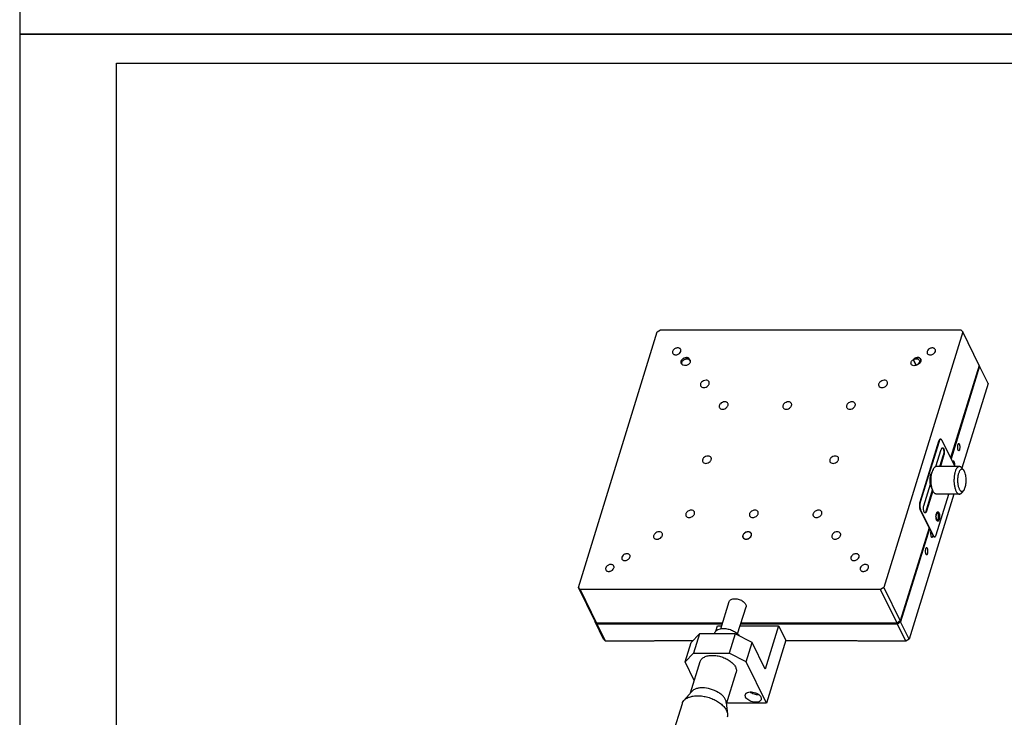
# Model space of a CAD drawing. Header units: millimetres. Extents: x 14311 to 14900, y 137 to 970.
# Tile 2 of 5: x 14311 to 14667, y 306 to 559. Entities that reach past the tile are written whole.
import ezdxf

# ---------------------------------------------------------------- set-up
doc = ezdxf.new("R2010")
doc.units = ezdxf.units.MM
doc.header["$LTSCALE"] = 0.3
doc.layers.add('02___PRT_ALL_AXES', color=7, linetype='Continuous')
doc.layers.add('外框', color=7, linetype='Continuous', lineweight=30)

# ---------------------------------------------------------------- blocks, each defined once
blk = doc.blocks.new('Y')
at = {"lineweight": 30}
blk.add_line((-4154.44, 2003.97), (-3857.44, 2003.97), dxfattribs=at)
blk.add_line((-4154.44, 2003.97), (-3857.44, 2003.97), dxfattribs=at)
for points in [[(-3857.44, 2213.99), (-4154.44, 2213.99), (-4154.44, 2003.97)], [(-4136.76, 2009.27), (-4136.76, 2208.69), (-3862.74, 2208.69)]]:
    blk.add_lwpolyline(points, dxfattribs=at)
blk = doc.blocks.new('W')
blk.add_blockref('Y', (0, 0))

msp = doc.modelspace()

# ---------------------------------------------------------------- linework, layer by layer
at = {"color": 7, "linetype": 'Continuous'}
for p, q in [((14512.873, 353.352), (14541.437, 445.785)), ((14541.437, 445.785), (14542.6, 446.568)), ((14542.6, 446.568), (14651.285, 446.568)), ((14651.964, 445.785), (14623.4, 353.352)), ((14651.285, 446.568), (14651.964, 445.785)), ((14657.912, 433.663), (14651.964, 445.785)), ((14553.078, 435.804), (14553.037, 435.9)), ((14553.363, 435.223), (14553.078, 435.804)), ((14553.361, 435.241), (14553.084, 435.807)), ((14553.15, 435.737), (14553.352, 435.324)), ((14553.15, 435.737), (14553.301, 435.522)), ((14634.04, 435.737), (14635.042, 433.696)), ((14635.166, 433.74), (14634.153, 435.804)), ((14636.891, 435.639), (14636.764, 435.898)), ((14550.205, 434.183), (14550.076, 434.444)), ((14550.465, 434.044), (14550.427, 434.115)), ((14550.496, 433.982), (14550.465, 434.044)), ((14635.69, 434.022), (14635.679, 434.044)), ((14657.912, 433.663), (14647.575, 400.211)), ((14658.065, 433.353), (14647.727, 399.9)), ((14657.882, 433.564), (14658.065, 433.353)), ((14661.115, 427.137), (14658.065, 433.353)), ((14661.115, 427.137), (14651.656, 396.526)), ((14643.206, 406.184), (14636.428, 384.251)), ((14643.39, 406.184), (14636.613, 384.251)), ((14643.206, 406.184), (14643.39, 406.184)), ((14644.001, 406.941), (14643.816, 406.941)), ((14649.06, 397.183), (14644.485, 406.507)), ((14642.269, 397.084), (14644.186, 403.287)), ((14643.683, 397.109), (14644.977, 401.298)), ((14645.162, 401.298), (14643.867, 397.109)), ((14645.162, 401.298), (14644.977, 401.298)), ((14652.317, 395.734), (14651.561, 396.64)), ((14637.892, 382.921), (14640.287, 390.673)), ((14638.684, 380.931), (14641.06, 388.62)), ((14641.163, 388.359), (14638.868, 380.931)), ((14652.317, 388.484), (14651.561, 387.578)), ((14648.746, 387.109), (14632.551, 334.704)), ((14642.408, 372.44), (14646.941, 387.109)), ((14636.613, 384.251), (14636.428, 384.251)), ((14636.554, 381.441), (14636.739, 381.441)), ((14636.554, 381.441), (14641.13, 372.117)), ((14636.739, 381.441), (14641.314, 372.117)), ((14638.684, 380.931), (14638.868, 380.931)), ((14639.757, 374.914), (14629.348, 341.231)), ((14639.91, 374.603), (14629.501, 340.92)), ((14641.314, 372.117), (14641.13, 372.117)), ((14641.798, 371.683), (14641.614, 371.683)), ((14518.821, 341.231), (14512.873, 353.352)), ((14513.552, 352.569), (14512.873, 353.352)), ((14623.4, 353.352), (14622.237, 352.569)), ((14623.4, 353.352), (14629.348, 341.231)), ((14513.552, 352.569), (14519.5, 340.448)), ((14622.237, 352.569), (14513.552, 352.569)), ((14628.185, 340.448), (14622.237, 352.569)), ((14564.402, 338.433), (14567.43, 348.23)), ((14570.512, 336.525), (14573.545, 346.34)), ((14519.5, 340.448), (14518.821, 341.231)), ((14518.974, 340.92), (14519.004, 341.02)), ((14522.024, 334.704), (14518.974, 340.92)), ((14519.653, 340.137), (14518.974, 340.92)), ((14565.025, 340.448), (14519.5, 340.448)), ((14522.703, 333.921), (14519.653, 340.137)), ((14564.929, 340.137), (14519.653, 340.137)), ((14562.641, 337.551), (14563.248, 339.515)), ((14563.248, 339.515), (14564.737, 339.515)), ((14571.435, 339.515), (14585.353, 339.515)), ((14628.338, 340.137), (14571.627, 340.137)), ((14628.185, 340.448), (14571.724, 340.448)), ((14585.353, 339.515), (14580.512, 323.849)), ((14585.353, 339.515), (14587.946, 334.231)), ((14629.348, 341.231), (14628.185, 340.448)), ((14629.501, 340.92), (14628.338, 340.137)), ((14631.388, 333.921), (14628.338, 340.137)), ((14632.551, 334.704), (14629.501, 340.92)), ((14556.758, 336.592), (14553.678, 333.484)), ((14556.758, 336.592), (14554.58, 329.542)), ((14569.653, 336.592), (14556.758, 336.592)), ((14562.159, 336.592), (14562.27, 336.953)), ((14569.653, 336.592), (14567.474, 329.542)), ((14575.784, 333.484), (14569.653, 336.592)), ((14522.703, 333.921), (14522.024, 334.704)), ((14540.203, 333.921), (14522.703, 333.921)), ((14540.388, 334.107), (14540.203, 333.921)), ((14554.296, 334.107), (14540.388, 334.107)), ((14551.499, 326.434), (14553.678, 333.484)), ((14573.605, 326.434), (14575.784, 333.484)), ((14580.512, 323.849), (14575.784, 333.484)), ((14587.946, 334.231), (14580.926, 311.515)), ((14613.797, 334.107), (14587.907, 334.107)), ((14614.164, 333.921), (14613.797, 334.107)), ((14631.388, 333.921), (14614.164, 333.921)), ((14632.551, 334.704), (14631.388, 333.921)), ((14554.58, 329.542), (14551.499, 326.434)), ((14554.58, 329.542), (14567.474, 329.542)), ((14573.605, 326.434), (14567.474, 329.542)), ((14554.829, 319.648), (14551.499, 326.434)), ((14553.478, 315.275), (14556.97, 326.576)), ((14580.926, 311.515), (14573.605, 326.434)), ((14566.472, 311.259), (14569.964, 322.561)), ((14553.798, 315.652), (14551.078, 312.444)), ((14547.079, 300.326), (14550.505, 311.412)), ((14566.42, 311.752), (14566.856, 307.568)), ((14580.926, 311.515), (14566.551, 311.515))]:
    msp.add_line(p, q, dxfattribs=at)
for centre, radius, start, end in [((14552.282, 435.527), 0.893, 19.25162, 35.94444), ((14552.463, 435.072), 0.956, 49.94087, 54.53282), ((14552.276, 435.525), 0.9, 13.64329, 19.24521), ((14635.536, 434.448), 1.975, 135.60655, 139.25616), ((14636.015, 435.531), 0.884, 26.15782, 31.88067), ((14550.826, 434.812), 0.884, 200.91707, 206.10692), ((14551.001, 435.025), 1.163, 241.01107, 244.06385), ((14551.014, 435.051), 1.193, 244.0573, 245.52421), ((14634.8, 436.149), 2.317, 289.56749, 292.69638), ((14634.784, 436.188), 2.359, 292.68143, 301.98022), ((14644.047, 406.515), 0.435, 119.84376, 120.674), ((14644.45, 403.549), 0.352, 58.60035, 59.88632), ((14647.431, 396.385), 1.814, 23.7712, 26.11106), ((14638.155, 380.672), 0.354, 300.63978, 301.40033), ((14643.762, 379.734), 1.368, 151.60556, 154.10362), ((14574.609, 372.494), 0.956, 4.17323, 9.7196)]:
    msp.add_arc(centre, radius, start, end, dxfattribs=at)
for points, knots in [([(14546.995, 438.735), (14546.958, 438.616), (14546.922, 438.374), (14546.981, 438.134), (14547.032, 438.03)], [0, 0, 0, 0, 0.5173581, 1, 1, 1, 1]), ([(14549.905, 439.44), (14549.85, 439.551), (14549.682, 439.757), (14549.314, 439.945), (14548.871, 440.009), (14548.228, 439.929), (14547.493, 439.561), (14547.084, 439.024), (14546.995, 438.735)], [0, 0, 0, 0, 0.1026443, 0.2135476, 0.3365686, 0.4704789, 0.748204, 1, 1, 1, 1]), ([(14547.032, 438.03), (14547.087, 437.919), (14547.255, 437.713), (14547.623, 437.525), (14548.066, 437.461), (14548.709, 437.541), (14549.444, 437.909), (14549.853, 438.446), (14549.942, 438.735)], [0, 0, 0, 0, 0.1026443, 0.2135476, 0.3365686, 0.4704789, 0.748204, 1, 1, 1, 1]), ([(14549.942, 438.735), (14549.979, 438.853), (14550.016, 439.096), (14549.956, 439.336), (14549.905, 439.44)], [0, 0, 0, 0, 0.5173581, 1, 1, 1, 1]), ([(14639.101, 438.735), (14639.064, 438.616), (14639.028, 438.374), (14639.088, 438.134), (14639.139, 438.03)], [0, 0, 0, 0, 0.5173581, 1, 1, 1, 1]), ([(14642.011, 439.44), (14641.957, 439.551), (14641.788, 439.757), (14641.42, 439.945), (14640.977, 440.009), (14640.334, 439.929), (14639.599, 439.561), (14639.19, 439.024), (14639.101, 438.735)], [0, 0, 0, 0, 0.1026443, 0.2135476, 0.3365686, 0.4704789, 0.748204, 1, 1, 1, 1]), ([(14639.139, 438.03), (14639.193, 437.919), (14639.361, 437.713), (14639.729, 437.525), (14640.173, 437.461), (14640.815, 437.541), (14641.55, 437.909), (14641.959, 438.446), (14642.048, 438.735)], [0, 0, 0, 0, 0.1026443, 0.2135476, 0.3365686, 0.4704789, 0.748204, 1, 1, 1, 1]), ([(14642.048, 438.735), (14642.085, 438.853), (14642.122, 439.096), (14642.062, 439.336), (14642.011, 439.44)], [0, 0, 0, 0, 0.5173581, 1, 1, 1, 1]), ([(14551.969, 436.503), (14551.683, 436.503), (14551.101, 436.369), (14550.387, 435.896), (14549.998, 435.314), (14549.919, 434.825), (14549.961, 434.598), (14549.999, 434.496)], [0, 0, 0, 0, 0.268917, 0.5426356, 0.7885447, 0.8977616, 1, 1, 1, 1]), ([(14550.038, 435.171), (14550, 435.049), (14549.963, 434.799), (14550.024, 434.552), (14550.076, 434.445)], [0, 0, 0, 0, 0.5174619, 1, 1, 1, 1]), ([(14553.038, 435.9), (14552.982, 436.014), (14552.808, 436.226), (14552.428, 436.419), (14551.971, 436.485), (14551.308, 436.402), (14550.551, 436.022), (14550.13, 435.469), (14550.038, 435.171)], [0, 0, 0, 0, 0.1027343, 0.2136455, 0.3366886, 0.4705966, 0.7482632, 1, 1, 1, 1]), ([(14550.426, 434.115), (14550.368, 434.236), (14550.308, 434.523), (14550.417, 434.967), (14550.689, 435.382), (14551.092, 435.73), (14551.582, 435.974), (14552.237, 436.122), (14552.767, 436.03), (14553.018, 435.851)], [0, 0, 0, 0, 0.1038219, 0.2172127, 0.3440164, 0.4816205, 0.623451, 0.761579, 1, 1, 1, 1]), ([(14553.301, 435.522), (14553.357, 435.405), (14553.417, 435.131), (14553.323, 434.704), (14553.074, 434.299), (14552.573, 433.838), (14551.787, 433.506), (14551.085, 433.572), (14550.816, 433.719)], [0, 0, 0, 0, 0.103371, 0.2157236, 0.3409312, 0.4770363, 0.7552696, 1, 1, 1, 1]), ([(14553.005, 436.051), (14552.899, 436.197), (14552.57, 436.44), (14552.176, 436.503), (14551.969, 436.503)], [0, 0, 0, 0, 0.4665402, 1, 1, 1, 1]), ([(14633.323, 434.114), (14633.262, 434.237), (14633.202, 434.534), (14633.321, 434.988), (14633.609, 435.411), (14633.885, 435.639), (14634.04, 435.737)], [0, 0, 0, 0, 0.2146939, 0.4501718, 0.7140003, 1, 1, 1, 1]), ([(14635.695, 436.503), (14635.553, 436.503), (14634.977, 436.437), (14634.43, 436.141), (14634.125, 435.83)], [0, 0, 0, 0, 0.244989, 1, 1, 1, 1]), ([(14636.764, 435.899), (14636.719, 435.99), (14636.592, 436.161), (14636.216, 436.415), (14635.579, 436.514), (14634.806, 436.315), (14634.344, 436), (14634.153, 435.804)], [0, 0, 0, 0, 0.1021368, 0.2098108, 0.4511542, 0.7240262, 1, 1, 1, 1]), ([(14634.153, 435.804), (14634.342, 435.909), (14634.741, 436.059), (14635.347, 436.095), (14635.879, 435.927), (14636.125, 435.667), (14636.195, 435.524)], [0, 0, 0, 0, 0.2854203, 0.5528486, 0.789263, 1, 1, 1, 1]), ([(14636.195, 435.524), (14636.249, 435.414), (14636.309, 435.157), (14636.235, 434.754), (14636.019, 434.366), (14635.803, 434.145), (14635.679, 434.044)], [0, 0, 0, 0, 0.2184139, 0.4541579, 0.7154976, 1, 1, 1, 1]), ([(14635.679, 434.044), (14635.813, 434.1), (14636.288, 434.351), (14636.686, 434.795), (14636.803, 435.171)], [0, 0, 0, 0, 0.2691741, 1, 1, 1, 1]), ([(14636.766, 435.998), (14636.666, 436.159), (14636.329, 436.433), (14635.913, 436.503), (14635.695, 436.503)], [0, 0, 0, 0, 0.4651556, 1, 1, 1, 1]), ([(14636.034, 434.187), (14636.305, 434.357), (14636.754, 434.77), (14636.931, 435.386), (14636.892, 435.652)], [0, 0, 0, 0, 0.5437398, 1, 1, 1, 1]), ([(14636.803, 435.171), (14636.841, 435.293), (14636.878, 435.544), (14636.817, 435.792), (14636.764, 435.899)], [0, 0, 0, 0, 0.5173134, 1, 1, 1, 1]), ([(14550.076, 434.445), (14550.097, 434.403), (14550.192, 434.241), (14550.342, 434.114), (14550.465, 434.044)], [0, 0, 0, 0, 0.2443783, 1, 1, 1, 1]), ([(14550.816, 433.719), (14550.787, 433.735), (14550.676, 433.802), (14550.579, 433.89), (14550.52, 433.966)], [0, 0, 0, 0, 0.2588413, 1, 1, 1, 1]), ([(14635.576, 433.966), (14635.382, 433.828), (14634.958, 433.618), (14634.288, 433.526), (14633.684, 433.673), (14633.4, 433.956), (14633.323, 434.114)], [0, 0, 0, 0, 0.2831226, 0.5531223, 0.7911545, 1, 1, 1, 1]), ([(14559.065, 428.317), (14558.769, 428.317), (14558.171, 428.176), (14557.548, 427.746), (14557.203, 427.288), (14557.052, 426.926), (14557.017, 426.563), (14557.079, 426.336), (14557.128, 426.236)], [0, 0, 0, 0, 0.2703419, 0.5444928, 0.6724826, 0.7902691, 0.8982215, 1, 1, 1, 1]), ([(14558.242, 425.653), (14558.538, 425.653), (14559.137, 425.794), (14559.759, 426.224), (14560.104, 426.682), (14560.255, 427.044), (14560.29, 427.407), (14560.229, 427.634), (14560.179, 427.734)], [0, 0, 0, 0, 0.2703418, 0.5444928, 0.6724826, 0.7902691, 0.8982215, 1, 1, 1, 1]), ([(14560.179, 427.734), (14560.09, 427.916), (14559.747, 428.238), (14559.299, 428.317), (14559.065, 428.317)], [0, 0, 0, 0, 0.4636167, 1, 1, 1, 1]), ([(14623.539, 428.317), (14623.243, 428.317), (14622.645, 428.176), (14622.023, 427.746), (14621.677, 427.288), (14621.526, 426.926), (14621.491, 426.563), (14621.553, 426.336), (14621.602, 426.236)], [0, 0, 0, 0, 0.2703418, 0.5444928, 0.6724826, 0.7902691, 0.8982215, 1, 1, 1, 1]), ([(14622.716, 425.653), (14623.012, 425.653), (14623.611, 425.794), (14624.233, 426.224), (14624.578, 426.682), (14624.73, 427.044), (14624.764, 427.407), (14624.703, 427.634), (14624.654, 427.734)], [0, 0, 0, 0, 0.2703419, 0.5444928, 0.6724826, 0.7902691, 0.8982215, 1, 1, 1, 1]), ([(14624.654, 427.734), (14624.565, 427.916), (14624.221, 428.238), (14623.773, 428.317), (14623.539, 428.317)], [0, 0, 0, 0, 0.4636167, 1, 1, 1, 1]), ([(14557.128, 426.236), (14557.217, 426.054), (14557.56, 425.732), (14558.008, 425.653), (14558.242, 425.653)], [0, 0, 0, 0, 0.4636167, 1, 1, 1, 1]), ([(14621.602, 426.236), (14621.691, 426.054), (14622.034, 425.732), (14622.482, 425.653), (14622.716, 425.653)], [0, 0, 0, 0, 0.4636167, 1, 1, 1, 1]), ([(14565.855, 420.483), (14565.559, 420.483), (14564.961, 420.342), (14564.338, 419.913), (14563.993, 419.455), (14563.842, 419.093), (14563.807, 418.73), (14563.868, 418.502), (14563.918, 418.402)], [0, 0, 0, 0, 0.2703418, 0.5444928, 0.6724826, 0.7902691, 0.8982215, 1, 1, 1, 1]), ([(14566.969, 419.901), (14566.88, 420.083), (14566.537, 420.404), (14566.089, 420.483), (14565.855, 420.483)], [0, 0, 0, 0, 0.4636167, 1, 1, 1, 1]), ([(14588.882, 420.483), (14588.586, 420.483), (14587.987, 420.342), (14587.365, 419.913), (14587.019, 419.455), (14586.868, 419.093), (14586.833, 418.73), (14586.895, 418.502), (14586.944, 418.402)], [0, 0, 0, 0, 0.2703418, 0.5444928, 0.6724826, 0.7902691, 0.8982215, 1, 1, 1, 1]), ([(14589.996, 419.901), (14589.907, 420.083), (14589.564, 420.404), (14589.115, 420.483), (14588.882, 420.483)], [0, 0, 0, 0, 0.4636167, 1, 1, 1, 1]), ([(14611.908, 420.483), (14611.612, 420.483), (14611.014, 420.342), (14610.391, 419.913), (14610.046, 419.455), (14609.895, 419.093), (14609.86, 418.73), (14609.922, 418.502), (14609.971, 418.402)], [0, 0, 0, 0, 0.2703419, 0.5444928, 0.6724826, 0.7902691, 0.8982215, 1, 1, 1, 1]), ([(14613.022, 419.901), (14612.933, 420.083), (14612.59, 420.404), (14612.142, 420.483), (14611.908, 420.483)], [0, 0, 0, 0, 0.4636167, 1, 1, 1, 1]), ([(14563.918, 418.402), (14564.007, 418.221), (14564.35, 417.899), (14564.798, 417.82), (14565.032, 417.82)], [0, 0, 0, 0, 0.4636167, 1, 1, 1, 1]), ([(14565.032, 417.82), (14565.328, 417.82), (14565.926, 417.961), (14566.549, 418.39), (14566.894, 418.849), (14567.045, 419.21), (14567.08, 419.573), (14567.019, 419.801), (14566.969, 419.901)], [0, 0, 0, 0, 0.2703419, 0.5444928, 0.6724826, 0.7902691, 0.8982215, 1, 1, 1, 1]), ([(14586.944, 418.402), (14587.033, 418.221), (14587.377, 417.899), (14587.825, 417.82), (14588.059, 417.82)], [0, 0, 0, 0, 0.4636167, 1, 1, 1, 1]), ([(14588.059, 417.82), (14588.354, 417.82), (14588.953, 417.961), (14589.575, 418.39), (14589.921, 418.849), (14590.072, 419.21), (14590.107, 419.573), (14590.045, 419.801), (14589.996, 419.901)], [0, 0, 0, 0, 0.2703418, 0.5444928, 0.6724826, 0.7902691, 0.8982215, 1, 1, 1, 1]), ([(14609.971, 418.402), (14610.06, 418.221), (14610.403, 417.899), (14610.851, 417.82), (14611.085, 417.82)], [0, 0, 0, 0, 0.4636167, 1, 1, 1, 1]), ([(14611.085, 417.82), (14611.381, 417.82), (14611.98, 417.961), (14612.602, 418.39), (14612.947, 418.849), (14613.098, 419.21), (14613.133, 419.573), (14613.072, 419.801), (14613.022, 419.901)], [0, 0, 0, 0, 0.2703418, 0.5444928, 0.6724826, 0.7902691, 0.8982215, 1, 1, 1, 1]), ([(14643.816, 406.941), (14643.787, 406.941), (14643.726, 406.931), (14643.638, 406.892), (14643.553, 406.827), (14643.439, 406.703), (14643.313, 406.488), (14643.24, 406.293), (14643.206, 406.184)], [0, 0, 0, 0, 0.0859104, 0.1775396, 0.2794209, 0.3943991, 0.668132, 1, 1, 1, 1]), ([(14643.825, 406.889), (14643.779, 406.862), (14643.688, 406.783), (14643.574, 406.625), (14643.471, 406.421), (14643.416, 406.267), (14643.39, 406.184)], [0, 0, 0, 0, 0.1914559, 0.4208997, 0.6912096, 1, 1, 1, 1]), ([(14644.001, 406.941), (14643.986, 406.941), (14643.927, 406.936), (14643.87, 406.915), (14643.831, 406.893)], [0, 0, 0, 0, 0.2413364, 1, 1, 1, 1]), ([(14644.485, 406.507), (14644.453, 406.572), (14644.388, 406.687), (14644.269, 406.828), (14644.14, 406.918), (14644.045, 406.941), (14644.001, 406.941)], [0, 0, 0, 0, 0.3158575, 0.5821124, 0.804549, 1, 1, 1, 1]), ([(14644.186, 403.287), (14644.212, 403.374), (14644.271, 403.53), (14644.386, 403.726), (14644.517, 403.857), (14644.625, 403.893), (14644.674, 403.893)], [0, 0, 0, 0, 0.3326884, 0.6070969, 0.8236221, 1, 1, 1, 1]), ([(14644.633, 403.849), (14644.691, 403.814), (14644.801, 403.698), (14644.923, 403.465), (14645.02, 403.162), (14645.11, 402.677), (14645.125, 402.158), (14645.067, 401.651), (14645.012, 401.41), (14644.977, 401.298)], [0, 0, 0, 0, 0.0756077, 0.1735405, 0.2929905, 0.4293515, 0.724863, 0.8687824, 1, 1, 1, 1]), ([(14644.674, 403.893), (14644.703, 403.893), (14644.765, 403.881), (14644.853, 403.831), (14644.935, 403.751), (14645.043, 403.598), (14645.154, 403.341), (14645.246, 402.975), (14645.296, 402.557), (14645.301, 402.12), (14645.26, 401.695), (14645.201, 401.424), (14645.162, 401.298)], [0, 0, 0, 0, 0.0311796, 0.0654794, 0.1050941, 0.1511402, 0.2630354, 0.3983572, 0.5496073, 0.7071463, 0.8605672, 1, 1, 1, 1]), ([(14650.507, 405.321), (14650.386, 405.321), (14650.213, 405.11), (14650.107, 404.808), (14650.038, 404.472), (14650.014, 404.104), (14650.031, 403.731), (14650.091, 403.39), (14650.161, 403.182), (14650.205, 403.092)], [0, 0, 0, 0, 0.1509434, 0.2705774, 0.4140479, 0.5710352, 0.7290967, 0.8757365, 1, 1, 1, 1]), ([(14650.205, 403.092), (14650.225, 403.052), (14650.29, 402.934), (14650.414, 402.821), (14650.508, 402.821)], [0, 0, 0, 0, 0.3227596, 1, 1, 1, 1]), ([(14650.81, 405.051), (14650.79, 405.091), (14650.725, 405.209), (14650.601, 405.322), (14650.507, 405.321)], [0, 0, 0, 0, 0.3227596, 1, 1, 1, 1]), ([(14650.508, 402.821), (14650.629, 402.822), (14650.802, 403.032), (14650.908, 403.334), (14650.977, 403.671), (14651.001, 404.039), (14650.984, 404.411), (14650.924, 404.752), (14650.854, 404.961), (14650.81, 405.051)], [0, 0, 0, 0, 0.1509434, 0.2705774, 0.4140479, 0.5710352, 0.7290967, 0.8757365, 1, 1, 1, 1]), ([(14559.803, 400.9), (14559.507, 400.9), (14558.909, 400.759), (14558.287, 400.33), (14557.941, 399.872), (14557.79, 399.51), (14557.755, 399.147), (14557.817, 398.919), (14557.866, 398.819)], [0, 0, 0, 0, 0.2703419, 0.5444928, 0.6724826, 0.7902691, 0.8982215, 1, 1, 1, 1]), ([(14558.98, 398.237), (14559.276, 398.237), (14559.875, 398.378), (14560.497, 398.807), (14560.842, 399.265), (14560.994, 399.627), (14561.028, 399.99), (14560.967, 400.218), (14560.918, 400.318)], [0, 0, 0, 0, 0.2703419, 0.5444928, 0.6724826, 0.7902691, 0.8982215, 1, 1, 1, 1]), ([(14560.918, 400.318), (14560.829, 400.499), (14560.485, 400.821), (14560.037, 400.9), (14559.803, 400.9)], [0, 0, 0, 0, 0.4636167, 1, 1, 1, 1]), ([(14605.856, 400.9), (14605.561, 400.9), (14604.962, 400.759), (14604.34, 400.33), (14603.994, 399.872), (14603.843, 399.51), (14603.808, 399.147), (14603.87, 398.919), (14603.919, 398.819)], [0, 0, 0, 0, 0.2703419, 0.5444928, 0.6724826, 0.7902691, 0.8982215, 1, 1, 1, 1]), ([(14605.033, 398.237), (14605.329, 398.237), (14605.928, 398.378), (14606.55, 398.807), (14606.895, 399.265), (14607.047, 399.627), (14607.082, 399.99), (14607.02, 400.218), (14606.971, 400.318)], [0, 0, 0, 0, 0.2703419, 0.5444928, 0.6724826, 0.7902691, 0.8982215, 1, 1, 1, 1]), ([(14606.971, 400.318), (14606.882, 400.499), (14606.538, 400.821), (14606.09, 400.9), (14605.856, 400.9)], [0, 0, 0, 0, 0.4636167, 1, 1, 1, 1]), ([(14648.571, 399.055), (14648.544, 399.055), (14648.406, 399.022), (14648.322, 398.89), (14648.273, 398.792)], [0, 0, 0, 0, 0.1991369, 1, 1, 1, 1]), ([(14648.874, 398.784), (14648.854, 398.824), (14648.789, 398.942), (14648.665, 399.055), (14648.571, 399.055)], [0, 0, 0, 0, 0.3227596, 1, 1, 1, 1]), ([(14557.866, 398.819), (14557.955, 398.638), (14558.298, 398.316), (14558.746, 398.237), (14558.98, 398.237)], [0, 0, 0, 0, 0.4636167, 1, 1, 1, 1]), ([(14603.919, 398.819), (14604.008, 398.638), (14604.351, 398.316), (14604.799, 398.237), (14605.033, 398.237)], [0, 0, 0, 0, 0.4636167, 1, 1, 1, 1]), ([(14649.013, 397.282), (14649.061, 397.549), (14649.075, 398.06), (14648.978, 398.572), (14648.874, 398.784)], [0, 0, 0, 0, 0.5340272, 1, 1, 1, 1]), ([(14650.737, 397.109), (14650.664, 397.109), (14650.511, 397.086), (14650.29, 396.987), (14650.079, 396.826), (14649.877, 396.606), (14649.687, 396.331), (14649.44, 395.874), (14649.296, 395.489), (14649.212, 395.217)], [0, 0, 0, 0, 0.0858718, 0.1774643, 0.2792898, 0.3942344, 0.5237633, 0.6682624, 1, 1, 1, 1]), ([(14652.317, 395.734), (14652.245, 395.82), (14652.097, 395.967), (14651.869, 396.085), (14651.688, 396.113), (14651.556, 396.105), (14651.424, 396.069), (14651.295, 396.004), (14651.169, 395.912), (14650.999, 395.747), (14650.802, 395.472), (14650.599, 395.066), (14650.489, 394.761), (14650.438, 394.596)], [0, 0, 0, 0, 0.1183008, 0.2182537, 0.2645523, 0.3104494, 0.3577032, 0.4078965, 0.4622789, 0.52174, 0.6576879, 0.8175053, 1, 1, 1, 1]), ([(14651.561, 396.64), (14651.5, 396.713), (14651.377, 396.843), (14651.171, 396.994), (14650.957, 397.088), (14650.809, 397.109), (14650.737, 397.109)], [0, 0, 0, 0, 0.289876, 0.5477237, 0.7807585, 1, 1, 1, 1]), ([(14652.879, 389.623), (14652.956, 389.873), (14653.082, 390.408), (14653.193, 391.249), (14653.229, 392.133), (14653.189, 393.016), (14653.074, 393.854), (14652.892, 394.605), (14652.682, 395.154), (14652.482, 395.515), (14652.373, 395.667), (14652.317, 395.734)], [0, 0, 0, 0, 0.1245987, 0.260716, 0.4027445, 0.5446073, 0.6802422, 0.804072, 0.911537, 0.9582242, 1, 1, 1, 1]), ([(14649.212, 395.217), (14649.153, 395.027), (14649.048, 394.628), (14648.885, 393.778), (14648.777, 392.649), (14648.792, 391.281), (14648.926, 390.167), (14649.109, 389.34), (14649.273, 388.788), (14649.466, 388.301), (14649.683, 387.886), (14649.922, 387.551), (14650.178, 387.303), (14650.451, 387.146), (14650.645, 387.109), (14650.737, 387.109)], [0, 0, 0, 0, 0.0674173, 0.1394596, 0.2928387, 0.4503202, 0.601518, 0.6717254, 0.7368871, 0.7961482, 0.8489103, 0.8949397, 0.9345423, 0.9688315, 1, 1, 1, 1]), ([(14650.438, 394.596), (14650.382, 394.413), (14650.283, 394.026), (14650.142, 393.2), (14650.073, 392.114), (14650.141, 391.028), (14650.281, 390.201), (14650.422, 389.646), (14650.596, 389.158), (14650.799, 388.751), (14650.997, 388.474), (14651.167, 388.308), (14651.293, 388.216), (14651.422, 388.151), (14651.554, 388.113), (14651.687, 388.105), (14651.868, 388.134), (14652.097, 388.251), (14652.245, 388.398), (14652.317, 388.484)], [0, 0, 0, 0, 0.0730647, 0.1518047, 0.3190812, 0.4864171, 0.5652318, 0.638392, 0.7044239, 0.7622625, 0.8114598, 0.8329744, 0.8526467, 0.870797, 0.8878766, 0.9044583, 0.9211794, 0.9572721, 1, 1, 1, 1]), ([(14652.317, 388.484), (14652.375, 388.554), (14652.486, 388.711), (14652.691, 389.084), (14652.81, 389.4), (14652.879, 389.623)], [0, 0, 0, 0, 0.2124913, 0.4505745, 1, 1, 1, 1]), ([(14650.737, 387.109), (14650.809, 387.109), (14650.957, 387.131), (14651.171, 387.224), (14651.377, 387.376), (14651.5, 387.506), (14651.561, 387.578)], [0, 0, 0, 0, 0.2192424, 0.4522763, 0.710122, 1, 1, 1, 1]), ([(14553.752, 381.317), (14553.456, 381.317), (14552.857, 381.176), (14552.235, 380.747), (14551.89, 380.289), (14551.738, 379.927), (14551.704, 379.564), (14551.765, 379.336), (14551.814, 379.236)], [0, 0, 0, 0, 0.2703418, 0.5444928, 0.6724826, 0.7902691, 0.8982215, 1, 1, 1, 1]), ([(14554.866, 380.735), (14554.777, 380.916), (14554.434, 381.238), (14553.986, 381.317), (14553.752, 381.317)], [0, 0, 0, 0, 0.4636167, 1, 1, 1, 1]), ([(14576.778, 381.317), (14576.482, 381.317), (14575.884, 381.176), (14575.262, 380.747), (14574.916, 380.289), (14574.765, 379.927), (14574.73, 379.564), (14574.792, 379.336), (14574.841, 379.236)], [0, 0, 0, 0, 0.2703418, 0.5444928, 0.6724826, 0.7902691, 0.8982215, 1, 1, 1, 1]), ([(14577.893, 380.735), (14577.804, 380.916), (14577.46, 381.238), (14577.012, 381.317), (14576.778, 381.317)], [0, 0, 0, 0, 0.4636167, 1, 1, 1, 1]), ([(14599.805, 381.317), (14599.509, 381.317), (14598.91, 381.176), (14598.288, 380.747), (14597.943, 380.289), (14597.791, 379.927), (14597.757, 379.564), (14597.818, 379.336), (14597.867, 379.236)], [0, 0, 0, 0, 0.2703419, 0.5444928, 0.6724826, 0.7902691, 0.8982215, 1, 1, 1, 1]), ([(14600.919, 380.735), (14600.83, 380.916), (14600.487, 381.238), (14600.039, 381.317), (14599.805, 381.317)], [0, 0, 0, 0, 0.4636167, 1, 1, 1, 1]), ([(14636.428, 384.251), (14636.359, 384.025), (14636.268, 383.535), (14636.246, 382.788), (14636.318, 382.169), (14636.435, 381.724), (14636.511, 381.529), (14636.554, 381.441)], [0, 0, 0, 0, 0.2473078, 0.5191369, 0.7806912, 0.89734, 1, 1, 1, 1]), ([(14636.613, 384.251), (14636.543, 384.025), (14636.452, 383.535), (14636.43, 382.788), (14636.502, 382.169), (14636.619, 381.724), (14636.695, 381.529), (14636.739, 381.441)], [0, 0, 0, 0, 0.2473078, 0.5191369, 0.7806912, 0.89734, 1, 1, 1, 1]), ([(14637.993, 380.673), (14637.958, 380.743), (14637.897, 380.9), (14637.803, 381.255), (14637.746, 381.751), (14637.764, 382.348), (14637.836, 382.74), (14637.892, 382.921)], [0, 0, 0, 0, 0.1026606, 0.2193097, 0.480864, 0.7526931, 1, 1, 1, 1]), ([(14551.814, 379.236), (14551.903, 379.055), (14552.247, 378.733), (14552.695, 378.654), (14552.929, 378.654)], [0, 0, 0, 0, 0.4636167, 1, 1, 1, 1]), ([(14552.929, 378.654), (14553.225, 378.654), (14553.823, 378.795), (14554.445, 379.224), (14554.791, 379.682), (14554.942, 380.044), (14554.977, 380.407), (14554.915, 380.635), (14554.866, 380.735)], [0, 0, 0, 0, 0.2703419, 0.5444928, 0.6724826, 0.7902691, 0.8982215, 1, 1, 1, 1]), ([(14574.841, 379.236), (14574.93, 379.055), (14575.273, 378.733), (14575.721, 378.654), (14575.955, 378.654)], [0, 0, 0, 0, 0.4636167, 1, 1, 1, 1]), ([(14575.955, 378.654), (14576.251, 378.654), (14576.85, 378.795), (14577.472, 379.224), (14577.817, 379.682), (14577.968, 380.044), (14578.003, 380.407), (14577.942, 380.635), (14577.893, 380.735)], [0, 0, 0, 0, 0.2703418, 0.5444928, 0.6724826, 0.7902691, 0.8982215, 1, 1, 1, 1]), ([(14597.867, 379.236), (14597.956, 379.055), (14598.3, 378.733), (14598.748, 378.654), (14598.982, 378.654)], [0, 0, 0, 0, 0.4636167, 1, 1, 1, 1]), ([(14598.982, 378.654), (14599.278, 378.654), (14599.876, 378.795), (14600.498, 379.224), (14600.844, 379.682), (14600.995, 380.044), (14601.03, 380.407), (14600.968, 380.635), (14600.919, 380.735)], [0, 0, 0, 0, 0.2703418, 0.5444928, 0.6724826, 0.7902691, 0.8982215, 1, 1, 1, 1]), ([(14638.38, 380.326), (14638.344, 380.326), (14638.268, 380.344), (14638.165, 380.416), (14638.07, 380.529), (14638.018, 380.621), (14637.993, 380.673)], [0, 0, 0, 0, 0.1954514, 0.4178889, 0.684143, 1, 1, 1, 1]), ([(14638.684, 380.931), (14638.646, 380.808), (14638.564, 380.601), (14638.42, 380.418), (14638.34, 380.369)], [0, 0, 0, 0, 0.5793906, 1, 1, 1, 1]), ([(14638.868, 380.931), (14638.841, 380.844), (14638.783, 380.688), (14638.668, 380.493), (14638.536, 380.362), (14638.428, 380.326), (14638.38, 380.326)], [0, 0, 0, 0, 0.3326885, 0.6070971, 0.8236227, 1, 1, 1, 1]), ([(14642.35, 378.264), (14642.316, 378.444), (14642.276, 378.816), (14642.287, 379.369), (14642.365, 379.882), (14642.466, 380.197), (14642.532, 380.332)], [0, 0, 0, 0, 0.2617288, 0.5322191, 0.7858568, 1, 1, 1, 1]), ([(14642.761, 380.255), (14642.63, 380.255), (14642.45, 380.015), (14642.345, 379.685), (14642.304, 379.453), (14642.291, 379.328)], [0, 0, 0, 0, 0.3619866, 0.6532716, 1, 1, 1, 1]), ([(14642.294, 378.658), (14642.301, 378.597), (14642.332, 378.381), (14642.39, 378.167), (14642.459, 378.026)], [0, 0, 0, 0, 0.2790231, 1, 1, 1, 1]), ([(14642.429, 377.942), (14642.421, 377.967), (14642.39, 378.073), (14642.365, 378.181), (14642.35, 378.264)], [0, 0, 0, 0, 0.2392052, 1, 1, 1, 1]), ([(14642.534, 377.673), (14642.524, 377.693), (14642.484, 377.781), (14642.451, 377.871), (14642.429, 377.942)], [0, 0, 0, 0, 0.2340641, 1, 1, 1, 1]), ([(14642.459, 378.026), (14642.47, 378.004), (14642.51, 377.929), (14642.561, 377.859), (14642.608, 377.819)], [0, 0, 0, 0, 0.2833989, 1, 1, 1, 1]), ([(14642.946, 377.305), (14642.908, 377.305), (14642.827, 377.324), (14642.717, 377.401), (14642.617, 377.521), (14642.561, 377.619), (14642.534, 377.673)], [0, 0, 0, 0, 0.1954514, 0.4178886, 0.684143, 1, 1, 1, 1]), ([(14642.559, 380.385), (14642.585, 380.433), (14642.638, 380.518), (14642.733, 380.622), (14642.836, 380.689), (14642.911, 380.705), (14642.946, 380.705)], [0, 0, 0, 0, 0.3113928, 0.5757978, 0.8000491, 1, 1, 1, 1]), ([(14642.608, 377.819), (14642.619, 377.809), (14642.664, 377.775), (14642.721, 377.755), (14642.762, 377.755)], [0, 0, 0, 0, 0.2779069, 1, 1, 1, 1]), ([(14642.935, 380.173), (14642.922, 380.185), (14642.873, 380.228), (14642.808, 380.255), (14642.761, 380.255)], [0, 0, 0, 0, 0.2841628, 1, 1, 1, 1]), ([(14642.762, 377.755), (14642.883, 377.755), (14643.056, 377.966), (14643.162, 378.268), (14643.231, 378.604), (14643.255, 378.972), (14643.238, 379.345), (14643.178, 379.686), (14643.108, 379.894), (14643.064, 379.984)], [0, 0, 0, 0, 0.1509434, 0.2705775, 0.4140479, 0.5710352, 0.7290967, 0.8757365, 1, 1, 1, 1]), ([(14642.907, 380.663), (14642.961, 380.632), (14643.066, 380.531), (14643.138, 380.408), (14643.173, 380.337)], [0, 0, 0, 0, 0.4411601, 1, 1, 1, 1]), ([(14643.173, 380.337), (14643.227, 380.227), (14643.315, 379.974), (14643.396, 379.559), (14643.431, 379.102), (14643.416, 378.638), (14643.354, 378.202), (14643.249, 377.825), (14643.11, 377.535), (14642.98, 377.39), (14642.91, 377.348)], [0, 0, 0, 0, 0.1166608, 0.2532678, 0.4016558, 0.5521275, 0.6947578, 0.8205664, 0.9229372, 1, 1, 1, 1]), ([(14643.064, 379.984), (14643.055, 380.003), (14643.019, 380.07), (14642.974, 380.134), (14642.935, 380.173)], [0, 0, 0, 0, 0.2785241, 1, 1, 1, 1]), ([(14642.946, 380.705), (14642.983, 380.705), (14643.065, 380.686), (14643.174, 380.609), (14643.275, 380.489), (14643.33, 380.391), (14643.357, 380.337)], [0, 0, 0, 0, 0.1954515, 0.4178886, 0.684143, 1, 1, 1, 1]), ([(14643.357, 380.337), (14643.417, 380.214), (14643.513, 379.931), (14643.593, 379.467), (14643.618, 378.961), (14643.583, 378.459), (14643.493, 378.006), (14643.373, 377.683), (14643.25, 377.488), (14643.156, 377.386), (14643.054, 377.321), (14642.98, 377.305), (14642.946, 377.305)], [0, 0, 0, 0, 0.1234785, 0.2691152, 0.4261615, 0.5821139, 0.7246376, 0.84346, 0.8921084, 0.9334634, 0.968606, 1, 1, 1, 1]), ([(14642.91, 377.348), (14642.906, 377.346), (14642.887, 377.335), (14642.868, 377.327), (14642.853, 377.321)], [0, 0, 0, 0, 0.2572761, 1, 1, 1, 1]), ([(14542.12, 373.484), (14541.825, 373.484), (14541.226, 373.343), (14540.604, 372.913), (14540.258, 372.455), (14540.107, 372.094), (14540.072, 371.73), (14540.134, 371.503), (14540.183, 371.403)], [0, 0, 0, 0, 0.2703419, 0.5444928, 0.6724826, 0.7902691, 0.8982215, 1, 1, 1, 1]), ([(14540.183, 371.403), (14540.272, 371.221), (14540.615, 370.899), (14541.063, 370.82), (14541.297, 370.82)], [0, 0, 0, 0, 0.4636167, 1, 1, 1, 1]), ([(14541.297, 370.82), (14541.593, 370.82), (14542.192, 370.962), (14542.814, 371.391), (14543.159, 371.849), (14543.311, 372.211), (14543.346, 372.574), (14543.284, 372.801), (14543.235, 372.901)], [0, 0, 0, 0, 0.2703418, 0.5444928, 0.6724826, 0.7902691, 0.8982215, 1, 1, 1, 1]), ([(14543.235, 372.901), (14543.146, 373.083), (14542.802, 373.405), (14542.354, 373.484), (14542.12, 373.484)], [0, 0, 0, 0, 0.4636167, 1, 1, 1, 1]), ([(14574.358, 373.484), (14574.062, 373.484), (14573.463, 373.343), (14572.841, 372.913), (14572.495, 372.455), (14572.344, 372.094), (14572.309, 371.73), (14572.371, 371.503), (14572.42, 371.403)], [0, 0, 0, 0, 0.2703418, 0.5444928, 0.6724826, 0.7902691, 0.8982215, 1, 1, 1, 1]), ([(14572.426, 372.152), (14572.389, 372.03), (14572.351, 371.78), (14572.412, 371.532), (14572.465, 371.425)], [0, 0, 0, 0, 0.5172321, 1, 1, 1, 1]), ([(14575.427, 372.88), (14575.371, 372.994), (14575.197, 373.206), (14574.818, 373.4), (14574.361, 373.466), (14573.698, 373.383), (14572.94, 373.004), (14572.518, 372.45), (14572.426, 372.152)], [0, 0, 0, 0, 0.1026356, 0.2135437, 0.3365668, 0.470475, 0.7481908, 1, 1, 1, 1]), ([(14572.465, 371.425), (14572.521, 371.311), (14572.695, 371.098), (14573.074, 370.905), (14573.532, 370.838), (14574.194, 370.921), (14574.952, 371.301), (14575.374, 371.854), (14575.466, 372.152)], [0, 0, 0, 0, 0.1026356, 0.2135437, 0.3365668, 0.470475, 0.7481908, 1, 1, 1, 1]), ([(14572.693, 371.075), (14572.748, 371.033), (14573.001, 370.877), (14573.307, 370.82), (14573.535, 370.82)], [0, 0, 0, 0, 0.2327969, 1, 1, 1, 1]), ([(14573.535, 370.82), (14573.791, 370.82), (14574.314, 370.928), (14574.984, 371.323), (14575.458, 371.886), (14575.578, 372.353), (14575.562, 372.564)], [0, 0, 0, 0, 0.262732, 0.532885, 0.7835129, 1, 1, 1, 1]), ([(14575.472, 372.901), (14575.383, 373.083), (14575.04, 373.405), (14574.591, 373.484), (14574.358, 373.484)], [0, 0, 0, 0, 0.4636167, 1, 1, 1, 1]), ([(14575.466, 372.152), (14575.504, 372.274), (14575.541, 372.525), (14575.48, 372.773), (14575.427, 372.88)], [0, 0, 0, 0, 0.5172321, 1, 1, 1, 1]), ([(14606.595, 373.484), (14606.299, 373.484), (14605.7, 373.343), (14605.078, 372.913), (14604.733, 372.455), (14604.581, 372.094), (14604.547, 371.73), (14604.608, 371.503), (14604.657, 371.403)], [0, 0, 0, 0, 0.2703418, 0.5444928, 0.6724826, 0.7902691, 0.8982215, 1, 1, 1, 1]), ([(14604.657, 371.403), (14604.746, 371.221), (14605.09, 370.899), (14605.538, 370.82), (14605.772, 370.82)], [0, 0, 0, 0, 0.4636167, 1, 1, 1, 1]), ([(14605.772, 370.82), (14606.068, 370.82), (14606.666, 370.962), (14607.288, 371.391), (14607.634, 371.849), (14607.785, 372.211), (14607.82, 372.574), (14607.758, 372.801), (14607.709, 372.901)], [0, 0, 0, 0, 0.2703419, 0.5444928, 0.6724826, 0.7902691, 0.8982215, 1, 1, 1, 1]), ([(14607.709, 372.901), (14607.62, 373.083), (14607.277, 373.405), (14606.829, 373.484), (14606.595, 373.484)], [0, 0, 0, 0, 0.4636167, 1, 1, 1, 1]), ([(14640.444, 373.515), (14640.353, 373.221), (14640.314, 372.745), (14640.382, 372.154), (14640.465, 371.876), (14640.522, 371.759)], [0, 0, 0, 0, 0.5184862, 0.7805845, 1, 1, 1, 1]), ([(14640.522, 371.759), (14640.542, 371.719), (14640.607, 371.601), (14640.731, 371.488), (14640.825, 371.488)], [0, 0, 0, 0, 0.3227596, 1, 1, 1, 1]), ([(14640.825, 371.488), (14640.909, 371.488), (14641.042, 371.595), (14641.145, 371.784), (14641.192, 371.912), (14641.213, 371.982)], [0, 0, 0, 0, 0.3849337, 0.6628407, 1, 1, 1, 1]), ([(14641.13, 372.117), (14641.162, 372.052), (14641.227, 371.937), (14641.345, 371.796), (14641.474, 371.706), (14641.57, 371.683), (14641.614, 371.683)], [0, 0, 0, 0, 0.3158575, 0.5821124, 0.804549, 1, 1, 1, 1]), ([(14641.314, 372.117), (14641.355, 372.033), (14641.44, 371.888), (14641.563, 371.769), (14641.627, 371.732)], [0, 0, 0, 0, 0.5588884, 1, 1, 1, 1]), ([(14641.627, 371.732), (14641.641, 371.724), (14641.694, 371.697), (14641.754, 371.683), (14641.798, 371.683)], [0, 0, 0, 0, 0.2646005, 1, 1, 1, 1]), ([(14641.798, 371.683), (14641.828, 371.683), (14641.889, 371.693), (14641.977, 371.732), (14642.062, 371.797), (14642.176, 371.921), (14642.302, 372.136), (14642.375, 372.331), (14642.408, 372.44)], [0, 0, 0, 0, 0.0859104, 0.1775396, 0.2794209, 0.3943991, 0.668132, 1, 1, 1, 1]), ([(14638.888, 367.722), (14638.767, 367.722), (14638.594, 367.511), (14638.488, 367.209), (14638.419, 366.872), (14638.395, 366.504), (14638.412, 366.132), (14638.472, 365.791), (14638.542, 365.582), (14638.586, 365.493)], [0, 0, 0, 0, 0.1509434, 0.2705774, 0.4140479, 0.5710352, 0.7290967, 0.8757365, 1, 1, 1, 1]), ([(14639.191, 367.451), (14639.171, 367.491), (14639.106, 367.609), (14638.982, 367.722), (14638.888, 367.722)], [0, 0, 0, 0, 0.3227596, 1, 1, 1, 1]), ([(14638.889, 365.222), (14639.01, 365.222), (14639.183, 365.433), (14639.289, 365.735), (14639.358, 366.071), (14639.382, 366.439), (14639.365, 366.812), (14639.305, 367.153), (14639.235, 367.361), (14639.191, 367.451)], [0, 0, 0, 0, 0.1509434, 0.2705774, 0.4140479, 0.5710352, 0.7290967, 0.8757365, 1, 1, 1, 1]), ([(14528.604, 364.319), (14528.567, 364.2), (14528.531, 363.958), (14528.59, 363.717), (14528.641, 363.614)], [0, 0, 0, 0, 0.5173581, 1, 1, 1, 1]), ([(14531.514, 365.024), (14531.459, 365.135), (14531.291, 365.341), (14530.923, 365.528), (14530.48, 365.593), (14529.837, 365.513), (14529.102, 365.145), (14528.693, 364.608), (14528.604, 364.319)], [0, 0, 0, 0, 0.1026443, 0.2135476, 0.3365686, 0.4704789, 0.748204, 1, 1, 1, 1]), ([(14528.641, 363.614), (14528.696, 363.503), (14528.864, 363.297), (14529.232, 363.109), (14529.675, 363.045), (14530.318, 363.125), (14531.053, 363.493), (14531.462, 364.03), (14531.551, 364.319)], [0, 0, 0, 0, 0.1026443, 0.2135476, 0.3365686, 0.4704789, 0.748204, 1, 1, 1, 1]), ([(14531.551, 364.319), (14531.588, 364.437), (14531.625, 364.68), (14531.565, 364.92), (14531.514, 365.024)], [0, 0, 0, 0, 0.5173581, 1, 1, 1, 1]), ([(14611.499, 364.319), (14611.463, 364.2), (14611.426, 363.958), (14611.486, 363.717), (14611.537, 363.614)], [0, 0, 0, 0, 0.5173581, 1, 1, 1, 1]), ([(14614.409, 365.024), (14614.355, 365.135), (14614.187, 365.341), (14613.819, 365.528), (14613.375, 365.593), (14612.732, 365.513), (14611.997, 365.145), (14611.589, 364.608), (14611.499, 364.319)], [0, 0, 0, 0, 0.1026443, 0.2135476, 0.3365686, 0.4704789, 0.748204, 1, 1, 1, 1]), ([(14611.537, 363.614), (14611.591, 363.503), (14611.76, 363.297), (14612.127, 363.109), (14612.571, 363.045), (14613.214, 363.125), (14613.949, 363.493), (14614.358, 364.03), (14614.447, 364.319)], [0, 0, 0, 0, 0.1026443, 0.2135476, 0.3365686, 0.4704789, 0.748204, 1, 1, 1, 1]), ([(14614.447, 364.319), (14614.483, 364.437), (14614.52, 364.68), (14614.46, 364.92), (14614.409, 365.024)], [0, 0, 0, 0, 0.5173581, 1, 1, 1, 1]), ([(14638.586, 365.493), (14638.606, 365.452), (14638.671, 365.334), (14638.795, 365.222), (14638.889, 365.222)], [0, 0, 0, 0, 0.3227596, 1, 1, 1, 1]), ([(14522.788, 360.402), (14522.752, 360.284), (14522.715, 360.041), (14522.775, 359.801), (14522.826, 359.697)], [0, 0, 0, 0, 0.5173581, 1, 1, 1, 1]), ([(14525.698, 361.107), (14525.644, 361.218), (14525.476, 361.424), (14525.108, 361.612), (14524.664, 361.676), (14524.021, 361.596), (14523.286, 361.228), (14522.878, 360.691), (14522.788, 360.402)], [0, 0, 0, 0, 0.1026443, 0.2135476, 0.3365686, 0.4704789, 0.748204, 1, 1, 1, 1]), ([(14522.826, 359.697), (14522.88, 359.586), (14523.048, 359.38), (14523.416, 359.193), (14523.86, 359.128), (14524.503, 359.208), (14525.238, 359.577), (14525.646, 360.113), (14525.736, 360.402)], [0, 0, 0, 0, 0.1026443, 0.2135476, 0.3365686, 0.4704789, 0.748204, 1, 1, 1, 1]), ([(14525.736, 360.402), (14525.772, 360.521), (14525.809, 360.763), (14525.749, 361.004), (14525.698, 361.107)], [0, 0, 0, 0, 0.5173581, 1, 1, 1, 1]), ([(14614.894, 360.402), (14614.858, 360.284), (14614.821, 360.041), (14614.881, 359.801), (14614.932, 359.697)], [0, 0, 0, 0, 0.5173581, 1, 1, 1, 1]), ([(14617.804, 361.107), (14617.75, 361.218), (14617.582, 361.424), (14617.214, 361.612), (14616.77, 361.676), (14616.127, 361.596), (14615.392, 361.228), (14614.984, 360.691), (14614.894, 360.402)], [0, 0, 0, 0, 0.1026443, 0.2135476, 0.3365686, 0.4704789, 0.748204, 1, 1, 1, 1]), ([(14614.932, 359.697), (14614.986, 359.586), (14615.155, 359.38), (14615.522, 359.193), (14615.966, 359.128), (14616.609, 359.208), (14617.344, 359.577), (14617.753, 360.113), (14617.842, 360.402)], [0, 0, 0, 0, 0.1026443, 0.2135476, 0.3365686, 0.4704789, 0.748204, 1, 1, 1, 1]), ([(14617.842, 360.402), (14617.878, 360.521), (14617.915, 360.763), (14617.855, 361.004), (14617.804, 361.107)], [0, 0, 0, 0, 0.5173581, 1, 1, 1, 1]), ([(14567.43, 348.23), (14567.479, 348.389), (14567.672, 348.705), (14568.155, 349.035), (14568.789, 349.235), (14569.261, 349.274), (14569.511, 349.274)], [0, 0, 0, 0, 0.2022302, 0.4300755, 0.6961841, 1, 1, 1, 1]), ([(14569.511, 349.274), (14570.046, 349.274), (14570.858, 349.132), (14571.848, 348.731), (14572.512, 348.336), (14573.048, 347.873), (14573.424, 347.368), (14573.614, 346.844), (14573.592, 346.493), (14573.545, 346.34)], [0, 0, 0, 0, 0.2890013, 0.4363602, 0.5767344, 0.7046973, 0.8169058, 0.9135552, 1, 1, 1, 1]), ([(14562.27, 336.952), (14562.344, 337.191), (14562.632, 337.664), (14563.357, 338.16), (14564.308, 338.46), (14565.016, 338.519), (14565.392, 338.519)], [0, 0, 0, 0, 0.2022304, 0.4300674, 0.6961698, 1, 1, 1, 1]), ([(14565.392, 338.519), (14565.951, 338.519), (14567.09, 338.377), (14568.693, 337.832), (14570.077, 337.015), (14570.812, 336.28), (14571.074, 335.887)], [0, 0, 0, 0, 0.2594368, 0.5273285, 0.78052, 1, 1, 1, 1]), ([(14556.97, 326.577), (14557.022, 326.744), (14557.169, 327.073), (14557.629, 327.68), (14558.511, 328.289), (14559.858, 328.711), (14560.861, 328.796), (14561.393, 328.796)], [0, 0, 0, 0, 0.0998562, 0.2032645, 0.4308091, 0.696575, 1, 1, 1, 1]), ([(14561.393, 328.796), (14561.951, 328.796), (14563.092, 328.694), (14564.767, 328.285), (14566.36, 327.641), (14567.77, 326.801), (14568.91, 325.817), (14569.709, 324.746), (14570.052, 323.787), (14570.077, 323.061), (14570.014, 322.722), (14569.964, 322.561)], [0, 0, 0, 0, 0.1417662, 0.2894609, 0.4366153, 0.576797, 0.7045851, 0.8166426, 0.9131603, 0.9572827, 1, 1, 1, 1]), ([(14551.078, 312.444), (14551.321, 312.731), (14551.946, 313.252), (14553.113, 313.791), (14554.507, 314.119), (14555.509, 314.186), (14556.033, 314.186)], [0, 0, 0, 0, 0.2088837, 0.4442609, 0.7087547, 1, 1, 1, 1]), ([(14557.762, 317.046), (14557.343, 317.046), (14556.539, 316.991), (14555.144, 316.667), (14554.208, 316.136), (14553.798, 315.652)], [0, 0, 0, 0, 0.2923663, 0.5578859, 1, 1, 1, 1]), ([(14556.033, 314.186), (14556.648, 314.186), (14557.904, 314.087), (14559.765, 313.684), (14561.569, 313.041), (14563.226, 312.19), (14564.653, 311.175), (14565.781, 310.041), (14566.554, 308.841), (14566.813, 307.979), (14566.856, 307.568)], [0, 0, 0, 0, 0.1357906, 0.2772368, 0.4195291, 0.5577351, 0.6873763, 0.8049952, 0.9088795, 1, 1, 1, 1]), ([(14566.42, 311.752), (14566.386, 312.08), (14566.178, 312.77), (14565.56, 313.73), (14564.658, 314.637), (14563.096, 315.747), (14560.782, 316.73), (14558.764, 317.046), (14557.762, 317.046)], [0, 0, 0, 0, 0.0912371, 0.1952551, 0.3130264, 0.4428353, 0.7230621, 1, 1, 1, 1]), ([(14573.411, 313.691), (14573.341, 313.834), (14573.242, 314.127), (14573.265, 314.439), (14573.308, 314.576)], [0, 0, 0, 0, 0.5260201, 1, 1, 1, 1]), ([(14573.308, 314.576), (14573.336, 314.667), (14573.422, 314.846), (14573.626, 315.077), (14573.899, 315.266), (14574.363, 315.468), (14575.069, 315.584), (14575.986, 315.526), (14576.922, 315.283), (14577.784, 314.878), (14578.483, 314.354), (14578.827, 313.916), (14578.937, 313.691)], [0, 0, 0, 0, 0.0431801, 0.0886335, 0.1381058, 0.1925794, 0.3167447, 0.4577129, 0.6066533, 0.7528591, 0.8862371, 1, 1, 1, 1]), ([(14579.04, 312.805), (14579.012, 312.714), (14578.926, 312.535), (14578.722, 312.305), (14578.449, 312.115), (14577.985, 311.913), (14577.28, 311.797), (14576.362, 311.855), (14575.426, 312.098), (14574.564, 312.503), (14573.865, 313.027), (14573.521, 313.465), (14573.411, 313.691)], [0, 0, 0, 0, 0.0431801, 0.0886335, 0.1381058, 0.1925794, 0.3167447, 0.4577129, 0.6066533, 0.7528591, 0.8862371, 1, 1, 1, 1]), ([(14578.25, 314.504), (14577.964, 314.478), (14577.365, 314.496), (14576.481, 314.688), (14575.643, 315.029), (14575.139, 315.352), (14574.917, 315.535)], [0, 0, 0, 0, 0.2419524, 0.5000419, 0.7581076, 1, 1, 1, 1]), ([(14578.937, 313.691), (14579.007, 313.548), (14579.106, 313.254), (14579.083, 312.942), (14579.04, 312.805)], [0, 0, 0, 0, 0.5260201, 1, 1, 1, 1]), ([(14550.505, 311.412), (14550.534, 311.505), (14550.67, 311.876), (14550.886, 312.217), (14551.078, 312.444)], [0, 0, 0, 0, 0.2462287, 1, 1, 1, 1]), ([(14566.856, 307.568), (14566.867, 307.468), (14566.889, 307.073), (14566.834, 306.673), (14566.747, 306.393)], [0, 0, 0, 0, 0.2567301, 1, 1, 1, 1])]:
    msp.add_open_spline(points, degree=3, knots=knots, dxfattribs=at)
for points in [[(14636.892, 435.652), (14636.878, 435.745), (14636.85, 435.836), (14636.809, 435.921)], [(14550.031, 434.423), (14550.074, 434.336), (14550.131, 434.256), (14550.199, 434.187)], [(14550.199, 434.187), (14550.269, 434.116), (14550.35, 434.055), (14550.437, 434.007)], [(14644.583, 403.874), (14644.598, 403.868), (14644.613, 403.861), (14644.627, 403.853)], [(14638.336, 380.367), (14638.32, 380.358), (14638.304, 380.35), (14638.287, 380.343)], [(14642.855, 380.688), (14642.873, 380.681), (14642.891, 380.673), (14642.907, 380.663)], [(14572.42, 371.403), (14572.451, 371.34), (14572.49, 371.28), (14572.535, 371.226)], [(14572.535, 371.226), (14572.582, 371.17), (14572.635, 371.119), (14572.693, 371.075)], [(14575.551, 372.656), (14575.537, 372.741), (14575.51, 372.824), (14575.472, 372.901)]]:
    msp.add_open_spline(points, degree=3, dxfattribs=at)
at = {"layer": '02___PRT_ALL_AXES', "color": 7, "linetype": 'Continuous'}
for p, q in [((14650.737, 397.109), (14642.448, 397.109)), ((14650.737, 387.109), (14642.448, 387.109))]:
    msp.add_line(p, q, dxfattribs=at)
msp.add_arc((14642.195, 394.245), 1.619, 141.21882, 142.54269, dxfattribs=at)
for points, knots in [([(14642.448, 397.109), (14642.374, 397.109), (14642.221, 397.086), (14642.001, 396.987), (14641.789, 396.826), (14641.587, 396.606), (14641.397, 396.331), (14641.15, 395.874), (14641.007, 395.489), (14640.923, 395.217)], [0, 0, 0, 0, 0.0858717, 0.1774637, 0.2792895, 0.3942335, 0.5237613, 0.6682625, 1, 1, 1, 1]), ([(14640.284, 390.669), (14640.231, 390.972), (14640.162, 391.595), (14640.157, 392.532), (14640.248, 393.438), (14640.376, 394.016), (14640.459, 394.285)], [0, 0, 0, 0, 0.2527087, 0.5144591, 0.7687696, 1, 1, 1, 1]), ([(14640.909, 395.23), (14640.812, 395.103), (14640.638, 394.796), (14640.515, 394.467), (14640.459, 394.285)], [0, 0, 0, 0, 0.4546782, 1, 1, 1, 1]), ([(14642.448, 387.109), (14642.356, 387.109), (14642.161, 387.146), (14641.888, 387.303), (14641.632, 387.551), (14641.394, 387.886), (14641.177, 388.301), (14640.984, 388.788), (14640.819, 389.34), (14640.637, 390.167), (14640.503, 391.282), (14640.487, 392.649), (14640.596, 393.778), (14640.759, 394.628), (14640.864, 395.027), (14640.923, 395.217)], [0, 0, 0, 0, 0.0311686, 0.0654582, 0.1050613, 0.1510912, 0.2038536, 0.263115, 0.3282769, 0.3984843, 0.5496818, 0.7071627, 0.8605414, 0.9325824, 1, 1, 1, 1]), ([(14640.94, 388.95), (14640.861, 389.046), (14640.715, 389.276), (14640.538, 389.676), (14640.389, 390.149), (14640.316, 390.49), (14640.284, 390.669)], [0, 0, 0, 0, 0.2010507, 0.437083, 0.7051676, 1, 1, 1, 1])]:
    msp.add_open_spline(points, degree=3, knots=knots, dxfattribs=at)

# ---------------------------------------------------------------- block references
at = {"layer": '外框', "lineweight": 25, "xscale": 1.982879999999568, "yscale": 1.982880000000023, "zscale": 1.98288}
for p in [(22548.473, -3420.186), (22548.473, -3836.634)]:
    msp.add_blockref('W', p, dxfattribs=at)

doc.saveas('drawing.dxf')
